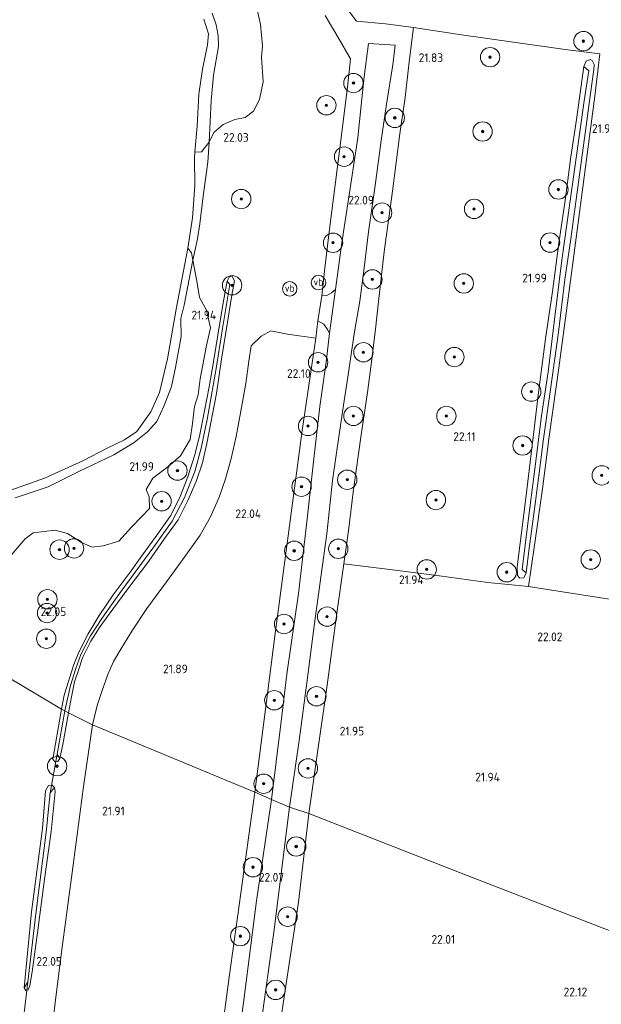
# Model space of a CAD drawing. Header units: metres. Extents: x 185049 to 189876, y 349292 to 352302.
# Tile 192 of 256: x 188772 to 188892, y 350828 to 351031. Entities that reach past the tile are written whole.
import ezdxf
from ezdxf.enums import TextEntityAlignment as Align

# ---------------------------------------------------------------- set-up
doc = ezdxf.new("R2010")
doc.units = ezdxf.units.M
for name, color, linetype, lineweight in [('B-WE-GR-BOOM-S', 90, 'Continuous', 25), ('B-WE-GR-GRAS-GV', 60, 'Continuous', 13), ('B-WE-GW-TALUD_KRUIN-G', 90, 'Continuous', 18), ('B-WE-IE-MEUBILAIR_WEGMEUBILAIR-S', 7, 'Continuous', 25), ('B-WE-IE-TERREINAFSCHEIDING_DOORGANG-G', 210, 'Continuous', 18), ('B-WE-IE-TERREINAFSCHEIDING_KUNSTMATIG_HEKWERK-G', 20, 'IE-TERREINAFSCHEIDING-KUNSTMATIG', 18), ('B-WE-KW-KUNSTWERK_DUIKER-G', 170, 'Continuous', 18), ('B-WE-OG-TERREIN_GROEN-GV', 7, 'Continuous', 18), ('B-WE-OG-WATER_GREPPEL-G', 160, 'Continuous', 18), ('B-WE-OG-WATER_POEL-GV', 7, 'Continuous', 18), ('B-WE-OG-WATER_SLOOT-G', 120, 'Continuous', 18), ('B-WE-VH-ONVERHARD-GV', 252, 'Continuous', 18), ('B-WE-VH-VERHARDING_ASFALT-GV', 252, 'Continuous', 18), ('X-XX-AL-HOOGTELABEL-S', 7, 'Continuous', 25)]:
    doc.layers.add(name, color=color, linetype=linetype, lineweight=lineweight)
doc.styles.add('NLCS-ISO', font='NLCS-ISO.ttf')
doc.styles.add('NLCS-ISO-ANNOTATIVE-T18', font='NLCS-ISO.ttf', dxfattribs={"height": 1.8})
doc.linetypes.add('IE-TERREINAFSCHEIDING-KUNSTMATIG', pattern='A,4,[82,NLCS.SHX,S=0.75,R=90,X=0,Y=0],4,-2', length=10)

# ---------------------------------------------------------------- blocks, each defined once
blk = doc.blocks.new('SAL-HOOGTELABEL-SO')
at = {"color": 0, "linetype": 'ByBlock', "lineweight": -2, "style": 'NLCS-ISO-ANNOTATIVE-T18'}
blk.add_attdef('HOOGTE', text='', height=1.8, dxfattribs=at).set_placement((2.79, 0), align=Align.RIGHT)
blk = doc.blocks.new('SGR-BOOM_01-SO')
at = {"linetype": 'ByBlock', "lineweight": 18}
h = blk.add_hatch(color=0, dxfattribs=at)
h.dxf.hatch_style = 1
edge = h.paths.add_edge_path()
edge.add_arc((0, 0), 0.25, 0, 360)
at = {"color": 0, "linetype": 'ByBlock', "lineweight": 18}
for radius in [2, 0.25]:
    blk.add_circle((0, 0), radius, dxfattribs=at)
blk = doc.blocks.new('SIE-WEG_PAAL_VERKEERSBORD-SO')
at = {"color": 0, "linetype": 'ByBlock', "lineweight": 18}
blk.add_circle((0, 0), 1.5, dxfattribs=at)
at = {"color": 0, "linetype": 'ByBlock', "lineweight": 18, "style": 'NLCS-ISO'}
blk.add_text('vb', height=1.5, dxfattribs=at).set_placement((0, 0.13), align=Align.MIDDLE_CENTER)

msp = doc.modelspace()

# ---------------------------------------------------------------- linework, layer by layer
at = {"layer": 'B-WE-GR-GRAS-GV'}
for points in [[(188769.905, 350919.949, 21.77), (188773.203, 350923.793, 21.779), (188774.89, 350925.008, 21.762), (188779.403, 350925.595, 21.762), (188781.992, 350924.887, 21.797), (188784.894, 350923.041, 21.753), (188787.052, 350922.06, 21.735), (188789.327, 350922.294, 21.735), (188792.584, 350923.312, 21.735), (188795.215, 350926.214, 21.727), (188797.217, 350928.253, 21.744), (188798.905, 350930.058, 21.753), (188798.827, 350932.451, 21.735), (188798.2, 350933.942, 21.709), (188799.575, 350936.296, 21.753), (188802.715, 350938.648, 21.779), (188805.305, 350940.883, 21.779), (188807.308, 350944.296, 21.762), (188807.781, 350947.591, 21.718), (188808.175, 350951.122, 21.692), (188808.961, 350953.476, 21.7), (188809.355, 350956.811, 21.779), (188810.653, 350963.715, 21.762), (188811.479, 350967.324, 21.753), (188810.657, 350970.974, 21.753), (188809.245, 350973.643, 21.735), (188808.658, 350976.978, 21.77), (188807.876, 350981.294, 21.709), (188808.846, 350985.734, 21.761), (188809.29, 350988.827, 21.763), (188809.979, 350994.516, 21.605), (188810.944, 351001.539, 21.618), (188811.201, 351005.678, 21.61), (188812.222, 351007.718, 21.662), (188814.106, 351009.325, 21.645), (188816.5, 351010.384, 21.671), (188818.658, 351010.775, 21.689), (188820.385, 351012.069, 21.706), (188821.603, 351014.501, 21.697), (188822.35, 351018.149, 21.715), (188822.039, 351023.211, 21.767), (188822.236, 351025.565, 21.785), (188821.807, 351029.998, 21.794), (188820.437, 351036.277, 21.785)], [(188838.269, 351035.24, 21.969), (188841.66, 351030.688, 21.976), (188847.608, 351030.097, 21.95), (188853.439, 351029.357, 21.95), (188852.521, 351022.282, 22.017), (188851.712, 351014.925, 22.106), (188850.602, 351007.444, 22.043), (188849.063, 350995.54, 21.972), (188847.35, 350983.026, 22.05), (188846.166, 350972.803, 22.124), (188845.571, 350967.09, 22.117), (188844.694, 350959.8, 22.187), (188843.927, 350954.006, 22.109), (188842.601, 350945.281, 22.128), (188841.025, 350933.981, 22.124), (188839.975, 350925.423, 22.113), (188839.033, 350918.618, 22.087), (188837.565, 350908.408, 22.054), (188835.583, 350893.559, 22.032), (188833.728, 350880.618, 22.002), (188831.801, 350867.075, 21.998), (188827.808, 350868.351, 22.017), (188829.842, 350882.152, 22.054), (188831.363, 350894.008, 22.058), (188832.916, 350905.815, 22.065), (188834.381, 350916.315, 22.069), (188835.543, 350924.825, 22.002), (188836.701, 350935.802, 22.039), (188838.062, 350945.304, 22.035), (188838.955, 350951.379, 22.058), (188839.885, 350957.173, 22.058), (188840.577, 350961.887, 22.069), (188841.246, 350966.537, 22.05), (188842.306, 350972.844, 22.065), (188843.241, 350979.749, 22.058), (188844.121, 350987.16, 22.087), (188845.493, 350996.763, 22.072), (188846.723, 351006.023, 22.061), (188847.876, 351013.539, 22.032), (188849.173, 351021.649, 22.024), (188849.67, 351025.743, 22.043), (188844.123, 351026.088, 22.021), (188843.257, 351019.207, 22.065), (188842.605, 351013.297, 22.054), (188841.946, 351006.596, 22.087), (188840.742, 350998.865, 22.076), (188838.607, 350984.898, 22.08), (188837.332, 350975.249, 22.072), (188836.488, 350974.544, 22.039), (188835.55, 350974.038, 22.035), (188834.476, 350973.941, 22.087), (188835.018, 350979.13, 22.239), (188836.05, 350987.741, 22.265), (188838.134, 351003.909, 22.087), (188839.797, 351017.047, 22.076), (188840.431, 351022.914, 22.028), (188837.841, 351027.332, 21.98), (188835.155, 351031.872, 22.002)], [(188899.186, 350910.515, 22.113), (188881.108, 350913.331, 21.898), (188877.149, 350913.963, 21.958), (188878.415, 350922.468, 22.032), (188880.042, 350934.079, 21.998), (188881.421, 350944.902, 21.958), (188883.451, 350959.109, 21.943), (188885.226, 350972.459, 21.958), (188887.142, 350986.957, 22.039), (188888.577, 350997.966, 21.984), (188890.874, 351015.17, 21.976), (188891.913, 351023.96, 21.898), (188884.711, 351024.858, 21.913), (188874.525, 351026.286, 22.002), (188863.355, 351027.831, 22.028), (188853.439, 351029.357, 21.95), (188847.608, 351030.097, 21.95), (188841.66, 351030.688, 21.976), (188838.269, 351035.24, 21.969)], [(188835.155, 351031.872, 22.002), (188837.841, 351027.332, 21.98), (188840.431, 351022.914, 22.028), (188839.797, 351017.047, 22.076), (188838.134, 351003.909, 22.087), (188836.05, 350987.741, 22.265), (188835.018, 350979.13, 22.239), (188834.476, 350973.941, 22.087), (188833.691, 350968.762, 22.095), (188833.23, 350965.192, 22.261), (188827.371, 350966.023, 22.102), (188823.994, 350966.731, 22.08), (188821.945, 350965.636, 22.065), (188819.883, 350963.602, 22.08), (188819.441, 350960.473, 22.002), (188818.823, 350955.854, 21.991), (188817.782, 350950.134, 21.932), (188816.821, 350944.933, 21.921), (188815.74, 350940.357, 21.932), (188814.574, 350936.129, 21.984), (188813.299, 350932.411, 21.969), (188811.492, 350928.302, 21.972), (188809.377, 350924.509, 21.972), (188805.752, 350919.454, 21.95), (188801.846, 350914.168, 21.972), (188798.38, 350909.377, 21.998), (188795.275, 350904.693, 22.065), (188792.957, 350900.981, 22.065), (188791.479, 350898.44, 22.024), (188790.298, 350895.755, 22.028), (188789.109, 350892.467, 22.009), (188788.098, 350889.344, 22.032), (188787.119, 350885.36, 22.021), (188782.201, 350887.819, 22.091), (188782.77, 350891.111, 22.047), (188783.45, 350894.249, 22.047), (188784.264, 350896.675, 22.054), (188785.092, 350899.193, 22.087), (188786.814, 350902.672, 22.087), (188788.731, 350905.657, 22.121), (188791.328, 350909.243, 22.106), (188794.199, 350913.177, 22.102), (188798.754, 350919.127, 22.054), (188801.87, 350923.613, 22.05), (188804.844, 350927.704, 22.076), (188806.848, 350931.682, 22.028), (188808.575, 350935.626, 22.021), (188809.826, 350939.471, 22.017), (188810.778, 350943.483, 22.028), (188812.771, 350953.818, 22.076), (188813.801, 350960.878, 22.05), (188815.003, 350968.502, 22.095), (188815.906, 350974.071, 22.095), (188816.443, 350977.03, 22.072), (188815.929, 350978.095, 22.024), (188815.369, 350977.826, 22.021), (188814.94, 350976.988, 22.043), (188814.09, 350972.533, 22.061), (188813.045, 350965.836, 22.095), (188812.125, 350960.301, 22.043), (188811.215, 350955.173, 22.124), (188810.274, 350950.177, 22.121), (188809.245, 350944.943, 22.08), (188808.17, 350940.889, 22.076), (188806.835, 350936.579, 22.024), (188805.114, 350932.16, 22.024), (188803.278, 350928.531, 22.024), (188800.621, 350924.794, 22.035), (188797.698, 350920.71, 22.069), (188794.887, 350916.862, 22.084), (188791.424, 350912.222, 22.165), (188788.55, 350907.906, 22.161), (188786.266, 350904.162, 22.161), (188784.289, 350900.387, 22.161), (188783.268, 350897.793, 22.15), (188781.32, 350891.472, 22.139), (188780.751, 350888.6, 22.069), (188757.809, 350902.258, 22.184)], [(188895.059, 350842.389, 22.161), (188864.506, 350854.256, 22.021), (188831.801, 350867.075, 21.998), (188833.728, 350880.618, 22.002), (188835.583, 350893.559, 22.032), (188837.565, 350908.408, 22.054), (188839.033, 350918.618, 22.087), (188848.524, 350917.442, 22.05), (188858.801, 350916.132, 22.05), (188868.777, 350914.735, 21.965), (188877.149, 350913.963, 21.958), (188881.108, 350913.331, 21.898), (188899.186, 350910.515, 22.113)], [(188757.809, 350902.258, 22.184), (188780.751, 350888.6, 22.069), (188779.472, 350881.426, 22.025), (188778.949, 350878.279, 22.057), (188779.34, 350877.747, 22.061), (188779.998, 350877.815, 22.065), (188780.369, 350878.4, 22.069), (188780.991, 350881.308, 22.033), (188782.201, 350887.819, 22.091), (188787.119, 350885.36, 22.021), (188785.312, 350872.638, 21.966), (188783.204, 350856.912, 21.938), (188780.614, 350837.348, 21.899), (188778.34, 350819.046, 21.86)], [(188778.34, 350819.046, 21.86), (188780.614, 350837.348, 21.899), (188783.204, 350856.912, 21.938), (188785.312, 350872.638, 21.966), (188787.119, 350885.36, 22.021), (188820.639, 350871.489, 22.043), (188817.746, 350850.588, 22.049), (188815.352, 350833.274, 22.175), (188812.895, 350814.583, 22.227)], [(188812.895, 350814.583, 22.227), (188815.352, 350833.274, 22.175), (188817.746, 350850.588, 22.049), (188820.639, 350871.489, 22.043), (188824.109, 350869.939, 22.095), (188821.002, 350848.996, 22.069), (188818.428, 350829.061, 22.124), (188815.923, 350809.941, 22.128)], [(188822.181, 350825.274, 22.144), (188824.588, 350842.518, 22.156), (188827.808, 350868.351, 22.017), (188831.801, 350867.075, 21.998), (188829.646, 350848.751, 22.013), (188825.991, 350824.151, 22.085)]]:
    msp.add_polyline3d(points, dxfattribs=at)
for points in [[(188891.913, 351023.96, 21.898), (188890.874, 351015.17, 21.976), (188888.577, 350997.966, 21.984), (188887.142, 350986.957, 22.039), (188885.226, 350972.459, 21.958), (188883.451, 350959.109, 21.943), (188881.421, 350944.902, 21.958), (188880.042, 350934.079, 21.998), (188878.415, 350922.468, 22.032), (188877.149, 350913.963, 21.958), (188868.777, 350914.735, 21.965), (188858.801, 350916.132, 22.05), (188848.524, 350917.442, 22.05), (188839.033, 350918.618, 22.087), (188839.975, 350925.423, 22.113), (188841.025, 350933.981, 22.124), (188842.601, 350945.281, 22.128), (188843.927, 350954.006, 22.109), (188844.694, 350959.8, 22.187), (188845.571, 350967.09, 22.117), (188846.166, 350972.803, 22.124), (188847.35, 350983.026, 22.05), (188849.063, 350995.54, 21.972), (188850.602, 351007.444, 22.043), (188851.712, 351014.925, 22.106), (188852.521, 351022.282, 22.017), (188853.439, 351029.357, 21.95), (188863.355, 351027.831, 22.028), (188874.525, 351026.286, 22.002), (188884.711, 351024.858, 21.913)], [(188874.872, 350916.181, 21.906), (188875.362, 350915.656, 21.909), (188876.202, 350915.739, 21.932), (188876.7, 350916.746, 21.935), (188877.265, 350921.309, 21.95), (188878.35, 350929.45, 21.995), (188879.252, 350936.314, 22.043), (188880.29, 350944.449, 22.05), (188881.612, 350954.099, 22.002), (188883.353, 350966.47, 21.995), (188884.659, 350977.315, 22.002), (188885.896, 350985.742, 22.024), (188887.365, 350996.419, 22.05), (188888.844, 351007.516, 22.035), (188890.159, 351017.258, 21.998), (188890.629, 351020.697, 22.002), (188890.693, 351021.712, 21.984), (188890.325, 351022.525, 21.95), (188889.867, 351022.767, 21.917), (188889.08, 351022.424, 21.909), (188888.566, 351021.311, 21.913), (188887.111, 351010.363, 21.917), (188885.875, 351002.679, 21.913), (188884.73, 350993.653, 21.921), (188883.409, 350984.851, 21.95), (188882.152, 350974.88, 21.946), (188880.706, 350965.052, 21.935), (188879.303, 350954.551, 21.891), (188877.911, 350943.047, 22.006), (188876.642, 350932.165, 21.961), (188875.441, 350922.905, 21.965), (188874.795, 350917.994, 21.932)], [(188877.265, 350921.309, 21.95), (188876.7, 350916.746, 21.935), (188875.85, 350917.417, 21.65), (188877.064, 350927.458, 21.65), (188878.379, 350937.656, 21.624), (188879.849, 350949.162, 21.628), (188881.195, 350958.272, 21.591), (188882.56, 350969.08, 21.569), (188884.05, 350981.302, 21.617), (188886.097, 350996.039, 21.561), (188888.679, 351014.231, 21.598), (188889.652, 351020.394, 21.598), (188888.566, 351021.311, 21.913), (188889.08, 351022.424, 21.909), (188889.867, 351022.767, 21.917), (188890.325, 351022.525, 21.95), (188890.693, 351021.712, 21.984), (188890.629, 351020.697, 22.002), (188890.159, 351017.258, 21.998), (188888.844, 351007.516, 22.035), (188887.365, 350996.419, 22.05), (188885.896, 350985.742, 22.024), (188884.659, 350977.315, 22.002), (188883.353, 350966.47, 21.995), (188881.612, 350954.099, 22.002), (188880.29, 350944.449, 22.05), (188879.252, 350936.314, 22.043), (188878.35, 350929.45, 21.995)], [(188876.202, 350915.739, 21.932), (188875.362, 350915.656, 21.909), (188874.872, 350916.181, 21.906), (188874.795, 350917.994, 21.932), (188875.441, 350922.905, 21.965), (188876.642, 350932.165, 21.961), (188877.911, 350943.047, 22.006), (188879.303, 350954.551, 21.891), (188880.706, 350965.052, 21.935), (188882.152, 350974.88, 21.946), (188883.409, 350984.851, 21.95), (188884.73, 350993.653, 21.921), (188885.875, 351002.679, 21.913), (188887.111, 351010.363, 21.917), (188888.566, 351021.311, 21.913), (188889.652, 351020.394, 21.598), (188888.679, 351014.231, 21.598), (188886.097, 350996.039, 21.561), (188884.05, 350981.302, 21.617), (188882.56, 350969.08, 21.569), (188881.195, 350958.272, 21.591), (188879.849, 350949.162, 21.628), (188878.379, 350937.656, 21.624), (188877.064, 350927.458, 21.65), (188875.85, 350917.417, 21.65), (188876.7, 350916.746, 21.935)], [(188808.846, 350985.734, 21.761), (188807.876, 350981.294, 21.709), (188807.563, 350982.845, 21.635), (188806.814, 350983.766, 21.347), (188807.761, 350990.082, 21.347), (188808.262, 350996.733, 21.347), (188808.177, 351002.464, 21.347), (188808.278, 351003.639, 21.347), (188809.674, 351003.691, 21.373), (188811.201, 351005.678, 21.61), (188810.944, 351001.539, 21.618), (188809.979, 350994.516, 21.605), (188809.29, 350988.827, 21.763)], [(188782.624, 350893.47, 21.965), (188781.46, 350888.273, 21.965), (188780.751, 350888.6, 22.069), (188781.32, 350891.472, 22.139), (188783.268, 350897.793, 22.15), (188784.289, 350900.387, 22.161), (188786.266, 350904.162, 22.161), (188788.55, 350907.906, 22.161), (188791.424, 350912.222, 22.165), (188794.887, 350916.862, 22.084), (188797.698, 350920.71, 22.069), (188800.621, 350924.794, 22.035), (188803.278, 350928.531, 22.024), (188805.114, 350932.16, 22.024), (188806.835, 350936.579, 22.024), (188808.17, 350940.889, 22.076), (188809.245, 350944.943, 22.08), (188810.274, 350950.177, 22.121), (188811.215, 350955.173, 22.124), (188812.125, 350960.301, 22.043), (188813.045, 350965.836, 22.095), (188814.09, 350972.533, 22.061), (188814.94, 350976.988, 22.043), (188815.525, 350976.315, 21.835), (188813.971, 350967.218, 21.824), (188812.672, 350958.941, 21.791), (188810.817, 350948.422, 21.791), (188809.593, 350942.522, 21.843), (188808.294, 350937.708, 21.839), (188806.17, 350932.3, 21.865), (188803.556, 350927.434, 21.865), (188799.784, 350922.096, 21.865), (188793.057, 350912.963, 21.906), (188789.093, 350907.291, 21.95), (188786.757, 350903.746, 21.965), (188784.741, 350899.899, 21.965), (188783.686, 350896.965, 21.965)], [(188782.77, 350891.111, 22.047), (188782.201, 350887.819, 22.091), (188781.46, 350888.273, 21.965), (188782.624, 350893.47, 21.965), (188783.686, 350896.965, 21.965), (188784.741, 350899.899, 21.965), (188786.757, 350903.746, 21.965), (188789.093, 350907.291, 21.95), (188793.057, 350912.963, 21.906), (188799.784, 350922.096, 21.865), (188803.556, 350927.434, 21.865), (188806.17, 350932.3, 21.865), (188808.294, 350937.708, 21.839), (188809.593, 350942.522, 21.843), (188810.817, 350948.422, 21.791), (188812.672, 350958.941, 21.791), (188813.971, 350967.218, 21.824), (188815.525, 350976.315, 21.835), (188814.94, 350976.988, 22.043), (188815.369, 350977.826, 22.021), (188815.929, 350978.095, 22.024), (188816.443, 350977.03, 22.072), (188815.906, 350974.071, 22.095), (188815.003, 350968.502, 22.095), (188813.801, 350960.878, 22.05), (188812.771, 350953.818, 22.076), (188810.778, 350943.483, 22.028), (188809.826, 350939.471, 22.017), (188808.575, 350935.626, 22.021), (188806.848, 350931.682, 22.028), (188804.844, 350927.704, 22.076), (188801.87, 350923.613, 22.05), (188798.754, 350919.127, 22.054), (188794.199, 350913.177, 22.102), (188791.328, 350909.243, 22.106), (188788.731, 350905.657, 22.121), (188786.814, 350902.672, 22.087), (188785.092, 350899.193, 22.087), (188784.264, 350896.675, 22.054), (188783.45, 350894.249, 22.047)], [(188826.003, 350885.493, 22.08), (188824.109, 350869.939, 22.095), (188820.639, 350871.489, 22.043), (188822.952, 350889.123, 22.109), (188824.884, 350904.214, 22.113), (188827.013, 350920.254, 22.158), (188830.463, 350946.134, 22.135), (188833.23, 350965.192, 22.261), (188833.691, 350968.762, 22.095), (188834.913, 350968.111, 22.065), (188835.691, 350967.035, 22.065), (188836.08, 350966.226, 22.072), (188835.387, 350960.269, 22.132), (188834.074, 350951.128, 22.084), (188832.919, 350940.932, 22.084), (188831.311, 350926.66, 22.047), (188829.683, 350912.483, 22.065), (188827.301, 350895.827, 22.076)], [(188822.952, 350889.123, 22.109), (188820.639, 350871.489, 22.043), (188787.119, 350885.36, 22.021), (188788.098, 350889.344, 22.032), (188789.109, 350892.467, 22.009), (188790.298, 350895.755, 22.028), (188791.479, 350898.44, 22.024), (188792.957, 350900.981, 22.065), (188795.275, 350904.693, 22.065), (188798.38, 350909.377, 21.998), (188801.846, 350914.168, 21.972), (188805.752, 350919.454, 21.95), (188809.377, 350924.509, 21.972), (188811.492, 350928.302, 21.972), (188813.299, 350932.411, 21.969), (188814.574, 350936.129, 21.984), (188815.74, 350940.357, 21.932), (188816.821, 350944.933, 21.921), (188817.782, 350950.134, 21.932), (188818.823, 350955.854, 21.991), (188819.441, 350960.473, 22.002), (188819.883, 350963.602, 22.08), (188821.945, 350965.636, 22.065), (188823.994, 350966.731, 22.08), (188827.371, 350966.023, 22.102), (188833.23, 350965.192, 22.261), (188830.463, 350946.134, 22.135), (188827.013, 350920.254, 22.158), (188824.884, 350904.214, 22.113)], [(188779.998, 350877.815, 22.065), (188779.34, 350877.747, 22.061), (188778.949, 350878.279, 22.057), (188779.472, 350881.426, 22.025), (188780.751, 350888.6, 22.069), (188781.46, 350888.273, 21.965), (188779.835, 350879.309, 21.867), (188780.369, 350878.4, 22.069)], [(188780.991, 350881.308, 22.033), (188780.369, 350878.4, 22.069), (188779.835, 350879.309, 21.867), (188781.46, 350888.273, 21.965), (188782.201, 350887.819, 22.091)], [(188773.8, 350832.309, 21.832), (188773.05, 350831.015, 21.982), (188774.518, 350846.741, 22.041), (188776.819, 350863.953, 22.033), (188777.455, 350871.704, 22.037), (188778.064, 350872.806, 22.049), (188778.797, 350872.895, 22.092), (188779.318, 350872.441, 22.124), (188778.432, 350871.304, 21.796), (188777.551, 350863.224, 21.796), (188775.421, 350846.317, 21.832)], [(188776.819, 350863.953, 22.033), (188774.518, 350846.741, 22.041), (188773.05, 350831.015, 21.982), (188773.379, 350830.492, 21.974), (188773.822, 350830.652, 21.978), (188774.218, 350831.506, 22.021), (188774.712, 350834.367, 22.065), (188775.868, 350842.975, 22.041), (188777.24, 350853.485, 22.057), (188778.573, 350863.365, 22.073), (188779.446, 350871.564, 22.14), (188779.318, 350872.441, 22.124), (188778.797, 350872.895, 22.092), (188778.064, 350872.806, 22.049), (188777.455, 350871.704, 22.037)], [(188773.822, 350830.652, 21.978), (188773.379, 350830.492, 21.974), (188773.05, 350831.015, 21.982), (188773.8, 350832.309, 21.832), (188775.421, 350846.317, 21.832), (188777.551, 350863.224, 21.796), (188778.432, 350871.304, 21.796), (188779.318, 350872.441, 22.124), (188779.446, 350871.564, 22.14), (188778.573, 350863.365, 22.073), (188777.24, 350853.485, 22.057), (188775.868, 350842.975, 22.041), (188774.712, 350834.367, 22.065), (188774.218, 350831.506, 22.021)], [(188923.293, 350760.652, 22.081), (188922.651, 350755.769, 22.077), (188912.501, 350757.321, 22.211), (188894.145, 350760.113, 22.215), (188873.481, 350762.933, 22.136), (188856.591, 350765.123, 22.112), (188839.605, 350767.434, 22.12), (188825.711, 350769.347, 22.017), (188818.459, 350770.336, 21.966), (188822.357, 350798.451, 22.171), (188825.991, 350824.151, 22.085), (188829.646, 350848.751, 22.013), (188831.801, 350867.075, 21.998), (188864.506, 350854.256, 22.021), (188895.059, 350842.389, 22.161), (188932.893, 350823.776, 22.161), (188931.478, 350809.342, 22.112), (188930.06, 350798.058, 22.017), (188928.57, 350789.191, 22.061), (188926.747, 350780.151, 22.092), (188925.573, 350770.988, 22.025)]]:
    msp.add_polyline3d(points, close=True, dxfattribs=at)
at = {"layer": 'B-WE-GW-TALUD_KRUIN-G'}
msp.add_polyline3d([(188771.196, 350932.216, 21.758), (188778.007, 350934.533, 21.746), (188784.34, 350937.662, 21.761), (188791.566, 350941.153, 21.669), (188795.717, 350943.657, 21.676), (188798.478, 350945.893, 21.676), (188800.452, 350948.029, 21.676), (188801.96, 350951.312, 21.683), (188803.462, 350955.202, 21.695), (188804.312, 350959.13, 21.724), (188805.437, 350965.56, 21.724), (188805.4, 350969.295, 21.728), (188806.042, 350972.041, 21.75), (188807.876, 350981.294, 21.709), (188808.846, 350985.734, 21.761), (188809.29, 350988.827, 21.763), (188809.979, 350994.516, 21.605), (188810.944, 351001.539, 21.618), (188811.201, 351005.678, 21.61), (188811.617, 351014.251, 21.618), (188812.091, 351019.508, 21.614), (188813.134, 351025.412, 21.614), (188813.115, 351027.727, 21.614), (188812.645, 351029.925, 21.614), (188811.842, 351032.338, 21.614)], dxfattribs=at)
at = {"layer": 'B-WE-IE-TERREINAFSCHEIDING_DOORGANG-G'}
for points in [[(188833.691, 350968.762, 22.095), (188834.476, 350973.941, 22.087)], [(188881.108, 350913.331, 21.898), (188877.149, 350913.963, 21.958)]]:
    msp.add_polyline3d(points, dxfattribs=at)
at = {"layer": 'B-WE-IE-TERREINAFSCHEIDING_KUNSTMATIG_HEKWERK-G'}
for points in [[(188853.439, 351029.357, 21.95), (188847.608, 351030.097, 21.95), (188841.66, 351030.688, 21.976), (188838.269, 351035.24, 21.969)], [(188835.155, 351031.872, 22.002), (188837.841, 351027.332, 21.98), (188840.431, 351022.914, 22.028), (188839.797, 351017.047, 22.076), (188838.134, 351003.909, 22.087), (188836.05, 350987.741, 22.265), (188835.018, 350979.13, 22.239), (188834.476, 350973.941, 22.087)], [(188839.033, 350918.618, 22.087), (188839.975, 350925.423, 22.113), (188841.025, 350933.981, 22.124), (188842.601, 350945.281, 22.128), (188843.927, 350954.006, 22.109), (188844.694, 350959.8, 22.187), (188845.571, 350967.09, 22.117), (188846.166, 350972.803, 22.124), (188847.35, 350983.026, 22.05), (188849.063, 350995.54, 21.972), (188850.602, 351007.444, 22.043), (188851.712, 351014.925, 22.106), (188852.521, 351022.282, 22.017), (188853.439, 351029.357, 21.95)], [(188853.439, 351029.357, 21.95), (188863.355, 351027.831, 22.028), (188874.525, 351026.286, 22.002), (188884.711, 351024.858, 21.913), (188891.913, 351023.96, 21.898), (188890.874, 351015.17, 21.976), (188888.577, 350997.966, 21.984), (188887.142, 350986.957, 22.039), (188885.226, 350972.459, 21.958), (188883.451, 350959.109, 21.943), (188881.421, 350944.902, 21.958), (188880.042, 350934.079, 21.998), (188878.415, 350922.468, 22.032), (188877.149, 350913.963, 21.958)], [(188833.23, 350965.192, 22.261), (188833.691, 350968.762, 22.095)], [(188787.119, 350885.36, 22.021), (188788.098, 350889.344, 22.032), (188789.109, 350892.467, 22.009), (188790.298, 350895.755, 22.028), (188791.479, 350898.44, 22.024), (188792.957, 350900.981, 22.065), (188795.275, 350904.693, 22.065), (188798.38, 350909.377, 21.998), (188801.846, 350914.168, 21.972), (188805.752, 350919.454, 21.95), (188809.377, 350924.509, 21.972), (188811.492, 350928.302, 21.972), (188813.299, 350932.411, 21.969), (188814.574, 350936.129, 21.984), (188815.74, 350940.357, 21.932), (188816.821, 350944.933, 21.921), (188817.782, 350950.134, 21.932), (188818.823, 350955.854, 21.991), (188819.441, 350960.473, 22.002), (188819.883, 350963.602, 22.08), (188821.945, 350965.636, 22.065), (188823.994, 350966.731, 22.08), (188827.371, 350966.023, 22.102), (188833.23, 350965.192, 22.261)], [(188820.639, 350871.489, 22.043), (188822.952, 350889.123, 22.109), (188824.884, 350904.214, 22.113), (188827.013, 350920.254, 22.158), (188830.463, 350946.134, 22.135), (188833.23, 350965.192, 22.261)], [(188831.801, 350867.075, 21.998), (188833.728, 350880.618, 22.002), (188835.583, 350893.559, 22.032), (188837.565, 350908.408, 22.054), (188839.033, 350918.618, 22.087)], [(188877.149, 350913.963, 21.958), (188868.777, 350914.735, 21.965), (188858.801, 350916.132, 22.05), (188848.524, 350917.442, 22.05), (188839.033, 350918.618, 22.087)], [(188936.082, 350905.592, 21.995), (188932.326, 350906.051, 22.117), (188921.781, 350907.423, 22.102), (188910.441, 350909.125, 22.117), (188899.186, 350910.515, 22.113), (188881.108, 350913.331, 21.898)], [(188778.34, 350819.046, 21.86), (188780.614, 350837.348, 21.899), (188783.204, 350856.912, 21.938), (188785.312, 350872.638, 21.966), (188787.119, 350885.36, 22.021)], [(188820.639, 350871.489, 22.043), (188817.746, 350850.588, 22.049), (188815.352, 350833.274, 22.175), (188812.895, 350814.583, 22.227), (188809.991, 350792.59, 22.207), (188807.081, 350771.656, 22.108), (188803.209, 350742.077, 22.069)], [(188831.801, 350867.075, 21.998), (188829.646, 350848.751, 22.013), (188825.991, 350824.151, 22.085), (188822.357, 350798.451, 22.171), (188818.459, 350770.336, 21.966), (188815, 350745.013, 21.986), (188812.254, 350722.886, 22.057), (188809.768, 350704.645, 22.065), (188807.595, 350689.204, 21.994), (188805.48, 350674.736, 22.013), (188803.614, 350667.477, 21.966), (188801.008, 350659.672, 21.99), (188798.151, 350653.134, 21.982), (188794.525, 350646.96, 21.982), (188790.388, 350640.805, 22.073), (188785.84, 350635.131, 22.073), (188780.802, 350629.369, 22.085)]]:
    msp.add_polyline3d(points, dxfattribs=at)
at = {"layer": 'B-WE-KW-KUNSTWERK_DUIKER-G'}
for points in [[(188778.432, 350871.304, 21.796), (188779.835, 350879.309, 21.867)], [(188771.089, 350809.647, 21.82), (188773.8, 350832.309, 21.832)]]:
    msp.add_polyline3d(points, dxfattribs=at)
at = {"layer": 'B-WE-OG-TERREIN_GROEN-GV'}
for points in [[(188820.437, 351036.277, 21.785), (188821.807, 351029.998, 21.794), (188822.236, 351025.565, 21.785), (188822.039, 351023.211, 21.767), (188822.35, 351018.149, 21.715), (188821.603, 351014.501, 21.697), (188820.385, 351012.069, 21.706), (188818.658, 351010.775, 21.689), (188816.5, 351010.384, 21.671), (188814.106, 351009.325, 21.645), (188812.222, 351007.718, 21.662), (188811.201, 351005.678, 21.61), (188811.617, 351014.251, 21.618), (188812.091, 351019.508, 21.614), (188813.134, 351025.412, 21.614), (188813.115, 351027.727, 21.614), (188812.645, 351029.925, 21.614), (188811.842, 351032.338, 21.614)], [(188811.842, 351032.338, 21.614), (188812.645, 351029.925, 21.614), (188813.115, 351027.727, 21.614), (188813.134, 351025.412, 21.614), (188812.091, 351019.508, 21.614), (188811.617, 351014.251, 21.618), (188811.201, 351005.678, 21.61), (188809.674, 351003.691, 21.373), (188808.278, 351003.639, 21.347), (188808.737, 351008.978, 21.347), (188809.106, 351015.57, 21.347), (188809.871, 351020.737, 21.347), (188810.916, 351025.769, 21.347), (188811.103, 351028.029, 21.347), (188810.161, 351031.102, 21.347)], [(188769.33, 350933.498, 21.347), (188777.233, 350936.326, 21.347), (188785.122, 350939.864, 21.347), (188790.176, 350942.502, 21.347), (188793.739, 350944.21, 21.347), (188796.269, 350945.96, 21.347), (188799.196, 350949.969, 21.347), (188800.987, 350954.014, 21.347), (188802.628, 350960.931, 21.347), (188804.432, 350971.192, 21.347), (188806.814, 350983.766, 21.347), (188807.563, 350982.845, 21.635), (188807.876, 350981.294, 21.709), (188806.042, 350972.041, 21.75), (188805.4, 350969.295, 21.728), (188805.437, 350965.56, 21.724), (188804.312, 350959.13, 21.724), (188803.462, 350955.202, 21.695), (188801.96, 350951.312, 21.683), (188800.452, 350948.029, 21.676), (188798.478, 350945.893, 21.676), (188795.717, 350943.657, 21.676), (188791.566, 350941.153, 21.669), (188784.34, 350937.662, 21.761), (188778.007, 350934.533, 21.746), (188771.196, 350932.216, 21.758)], [(188771.196, 350932.216, 21.758), (188778.007, 350934.533, 21.746), (188784.34, 350937.662, 21.761), (188791.566, 350941.153, 21.669), (188795.717, 350943.657, 21.676), (188798.478, 350945.893, 21.676), (188800.452, 350948.029, 21.676), (188801.96, 350951.312, 21.683), (188803.462, 350955.202, 21.695), (188804.312, 350959.13, 21.724), (188805.437, 350965.56, 21.724), (188805.4, 350969.295, 21.728), (188806.042, 350972.041, 21.75), (188807.876, 350981.294, 21.709), (188808.658, 350976.978, 21.77), (188809.245, 350973.643, 21.735), (188810.657, 350970.974, 21.753), (188811.479, 350967.324, 21.753), (188810.653, 350963.715, 21.762), (188809.355, 350956.811, 21.779), (188808.961, 350953.476, 21.7), (188808.175, 350951.122, 21.692), (188807.781, 350947.591, 21.718), (188807.308, 350944.296, 21.762), (188805.305, 350940.883, 21.779), (188802.715, 350938.648, 21.779), (188799.575, 350936.296, 21.753), (188798.2, 350933.942, 21.709), (188798.827, 350932.451, 21.735), (188798.905, 350930.058, 21.753), (188797.217, 350928.253, 21.744), (188795.215, 350926.214, 21.727), (188792.584, 350923.312, 21.735), (188789.327, 350922.294, 21.735), (188787.052, 350922.06, 21.735), (188784.894, 350923.041, 21.753), (188781.992, 350924.887, 21.797), (188779.403, 350925.595, 21.762), (188774.89, 350925.008, 21.762), (188773.203, 350923.793, 21.779), (188769.905, 350919.949, 21.77)]]:
    msp.add_polyline3d(points, dxfattribs=at)
at = {"layer": 'B-WE-OG-WATER_GREPPEL-G'}
for points in [[(188875.85, 350917.417, 21.65), (188877.064, 350927.458, 21.65), (188878.379, 350937.656, 21.624), (188879.849, 350949.162, 21.628), (188881.195, 350958.272, 21.591), (188882.56, 350969.08, 21.569), (188884.05, 350981.302, 21.617), (188886.097, 350996.039, 21.561), (188888.679, 351014.231, 21.598), (188889.652, 351020.394, 21.598)], [(188781.46, 350888.273, 21.965), (188782.624, 350893.47, 21.965), (188783.686, 350896.965, 21.965), (188784.741, 350899.899, 21.965), (188786.757, 350903.746, 21.965), (188789.093, 350907.291, 21.95), (188793.057, 350912.963, 21.906), (188799.784, 350922.096, 21.865), (188803.556, 350927.434, 21.865), (188806.17, 350932.3, 21.865), (188808.294, 350937.708, 21.839), (188809.593, 350942.522, 21.843), (188810.817, 350948.422, 21.791), (188812.672, 350958.941, 21.791), (188813.971, 350967.218, 21.824), (188815.525, 350976.315, 21.835)], [(188781.46, 350888.273, 21.965), (188779.835, 350879.309, 21.867)], [(188778.432, 350871.304, 21.796), (188777.551, 350863.224, 21.796), (188775.421, 350846.317, 21.832), (188773.8, 350832.309, 21.832)]]:
    msp.add_polyline3d(points, dxfattribs=at)
at = {"layer": 'B-WE-OG-WATER_POEL-GV'}
msp.add_polyline3d([(188810.161, 351031.102, 21.347), (188811.103, 351028.029, 21.347), (188810.916, 351025.769, 21.347), (188809.871, 351020.737, 21.347), (188809.106, 351015.57, 21.347), (188808.737, 351008.978, 21.347), (188808.278, 351003.639, 21.347), (188808.177, 351002.464, 21.347), (188808.262, 350996.733, 21.347), (188807.761, 350990.082, 21.347), (188806.814, 350983.766, 21.347), (188804.432, 350971.192, 21.347), (188802.628, 350960.931, 21.347), (188800.987, 350954.014, 21.347), (188799.196, 350949.969, 21.347), (188796.269, 350945.96, 21.347), (188793.739, 350944.21, 21.347), (188790.176, 350942.502, 21.347), (188785.122, 350939.864, 21.347), (188777.233, 350936.326, 21.347), (188769.33, 350933.498, 21.347)], dxfattribs=at)
at = {"layer": 'B-WE-OG-WATER_SLOOT-G'}
for points in [[(188888.566, 351021.311, 21.913), (188889.08, 351022.424, 21.909), (188889.867, 351022.767, 21.917), (188890.325, 351022.525, 21.95), (188890.693, 351021.712, 21.984), (188890.629, 351020.697, 22.002), (188890.159, 351017.258, 21.998), (188888.844, 351007.516, 22.035), (188887.365, 350996.419, 22.05), (188885.896, 350985.742, 22.024), (188884.659, 350977.315, 22.002), (188883.353, 350966.47, 21.995), (188881.612, 350954.099, 22.002), (188880.29, 350944.449, 22.05), (188879.252, 350936.314, 22.043), (188878.35, 350929.45, 21.995), (188877.265, 350921.309, 21.95), (188876.7, 350916.746, 21.935)], [(188876.7, 350916.746, 21.935), (188876.202, 350915.739, 21.932), (188875.362, 350915.656, 21.909), (188874.872, 350916.181, 21.906), (188874.795, 350917.994, 21.932), (188875.441, 350922.905, 21.965), (188876.642, 350932.165, 21.961), (188877.911, 350943.047, 22.006), (188879.303, 350954.551, 21.891), (188880.706, 350965.052, 21.935), (188882.152, 350974.88, 21.946), (188883.409, 350984.851, 21.95), (188884.73, 350993.653, 21.921), (188885.875, 351002.679, 21.913), (188887.111, 351010.363, 21.917), (188888.566, 351021.311, 21.913)], [(188780.751, 350888.6, 22.069), (188781.32, 350891.472, 22.139), (188783.268, 350897.793, 22.15), (188784.289, 350900.387, 22.161), (188786.266, 350904.162, 22.161), (188788.55, 350907.906, 22.161), (188791.424, 350912.222, 22.165), (188794.887, 350916.862, 22.084), (188797.698, 350920.71, 22.069), (188800.621, 350924.794, 22.035), (188803.278, 350928.531, 22.024), (188805.114, 350932.16, 22.024), (188806.835, 350936.579, 22.024), (188808.17, 350940.889, 22.076), (188809.245, 350944.943, 22.08), (188810.274, 350950.177, 22.121), (188811.215, 350955.173, 22.124), (188812.125, 350960.301, 22.043), (188813.045, 350965.836, 22.095), (188814.09, 350972.533, 22.061), (188814.94, 350976.988, 22.043)], [(188814.94, 350976.988, 22.043), (188815.369, 350977.826, 22.021), (188815.929, 350978.095, 22.024), (188816.443, 350977.03, 22.072), (188815.906, 350974.071, 22.095), (188815.003, 350968.502, 22.095), (188813.801, 350960.878, 22.05), (188812.771, 350953.818, 22.076), (188810.778, 350943.483, 22.028), (188809.826, 350939.471, 22.017), (188808.575, 350935.626, 22.021), (188806.848, 350931.682, 22.028), (188804.844, 350927.704, 22.076), (188801.87, 350923.613, 22.05), (188798.754, 350919.127, 22.054), (188794.199, 350913.177, 22.102), (188791.328, 350909.243, 22.106), (188788.731, 350905.657, 22.121), (188786.814, 350902.672, 22.087), (188785.092, 350899.193, 22.087), (188784.264, 350896.675, 22.054), (188783.45, 350894.249, 22.047), (188782.77, 350891.111, 22.047), (188782.201, 350887.819, 22.091)], [(188780.751, 350888.6, 22.069), (188779.472, 350881.426, 22.025), (188778.949, 350878.279, 22.057), (188779.34, 350877.747, 22.061), (188779.998, 350877.815, 22.065), (188780.369, 350878.4, 22.069), (188780.991, 350881.308, 22.033), (188782.201, 350887.819, 22.091)]]:
    msp.add_polyline3d(points, dxfattribs=at)
msp.add_polyline3d([(188778.797, 350872.895, 22.092), (188778.064, 350872.806, 22.049), (188777.455, 350871.704, 22.037), (188776.819, 350863.953, 22.033), (188774.518, 350846.741, 22.041), (188773.05, 350831.015, 21.982), (188773.379, 350830.492, 21.974), (188773.822, 350830.652, 21.978), (188774.218, 350831.506, 22.021), (188774.712, 350834.367, 22.065), (188775.868, 350842.975, 22.041), (188777.24, 350853.485, 22.057), (188778.573, 350863.365, 22.073), (188779.446, 350871.564, 22.14), (188779.318, 350872.441, 22.124)], close=True, dxfattribs=at)
at = {"layer": 'B-WE-VH-ONVERHARD-GV'}
msp.add_polyline3d([(188837.332, 350975.249, 22.072), (188836.08, 350966.226, 22.072), (188835.691, 350967.035, 22.065), (188834.913, 350968.111, 22.065), (188833.691, 350968.762, 22.095), (188834.476, 350973.941, 22.087), (188835.55, 350974.038, 22.035), (188836.488, 350974.544, 22.039)], close=True, dxfattribs=at)
at = {"layer": 'B-WE-VH-VERHARDING_ASFALT-GV'}
msp.add_polyline3d([(188829.842, 350882.152, 22.054), (188827.808, 350868.351, 22.017), (188824.109, 350869.939, 22.095), (188826.003, 350885.493, 22.08), (188827.301, 350895.827, 22.076), (188829.683, 350912.483, 22.065), (188831.311, 350926.66, 22.047), (188832.919, 350940.932, 22.084), (188834.074, 350951.128, 22.084), (188835.387, 350960.269, 22.132), (188836.08, 350966.226, 22.072), (188837.332, 350975.249, 22.072), (188838.607, 350984.898, 22.08), (188840.742, 350998.865, 22.076), (188841.946, 351006.596, 22.087), (188842.605, 351013.297, 22.054), (188843.257, 351019.207, 22.065), (188844.123, 351026.088, 22.021), (188849.67, 351025.743, 22.043), (188849.173, 351021.649, 22.024), (188847.876, 351013.539, 22.032), (188846.723, 351006.023, 22.061), (188845.493, 350996.763, 22.072), (188844.121, 350987.16, 22.087), (188843.241, 350979.749, 22.058), (188842.306, 350972.844, 22.065), (188841.246, 350966.537, 22.05), (188840.577, 350961.887, 22.069), (188839.885, 350957.173, 22.058), (188838.955, 350951.379, 22.058), (188838.062, 350945.304, 22.035), (188836.701, 350935.802, 22.039), (188835.543, 350924.825, 22.002), (188834.381, 350916.315, 22.069), (188832.916, 350905.815, 22.065), (188831.363, 350894.008, 22.058)], close=True, dxfattribs=at)
msp.add_polyline3d([(188815.923, 350809.941, 22.128), (188818.428, 350829.061, 22.124), (188821.002, 350848.996, 22.069), (188824.109, 350869.939, 22.095), (188827.808, 350868.351, 22.017), (188824.588, 350842.518, 22.156), (188822.181, 350825.274, 22.144)], dxfattribs=at)

# ---------------------------------------------------------------- block references
at = {"layer": 'B-WE-GR-BOOM-S'}
for p in [(188888.512, 351026.554, 21.747), (188869.237, 351023.244, 21.756), (188841.026, 351017.892, 21.677), (188835.438, 351013.308, 21.925), (188849.56, 351010.711, 21.87), (188867.687, 351007.891, 21.831), (188839.09, 351002.694, 21.712), (188883.343, 350995.919, 21.41), (188817.852, 350993.94, 22.15), (188846.936, 350991.128, 21.782), (188865.936, 350991.905, 21.866), (188836.805, 350984.911, 21.677), (188881.622, 350984.956, 21.603), (188844.941, 350977.344, 21.449), (188815.974, 350976.132, 22.15), (188863.801, 350976.514, 21.883), (188843.085, 350962.302, 21.642), (188861.865, 350961.316, 21.866), (188833.718, 350960.233, 21.624), (188877.744, 350954.168, 21.585), (188841.02, 350949.146, 21.291), (188860.206, 350949.136, 21.875), (188831.653, 350947.078, 21.607), (188875.943, 350943.049, 21.708), (188804.686, 350937.859, 21.946), (188839.74, 350935.979, 21.466), (188892.298, 350936.88, 21.256), (188830.303, 350934.54, 21.607), (188801.415, 350931.536, 21.905), (188858.044, 350931.783, 21.866), (188783.324, 350921.8, 22.113), (188780.328, 350921.537, 21.946), (188828.786, 350921.298, 21.449), (188837.895, 350921.722, 21.712), (188890.018, 350919.49, 21.08), (188856.15, 350917.455, 21.931), (188872.679, 350916.882, 21.813), (188777.832, 350911.291, 22.011), (188777.754, 350908.448, 21.959), (188835.583, 350907.706, 21.993), (188826.694, 350906.181, 21.554), (188777.598, 350903.146, 22.062), (188833.394, 350891.256, 21.887), (188824.672, 350890.434, 21.659), (188779.829, 350876.824, 22.077), (188831.62, 350876.37, 21.87), (188822.473, 350873.2, 21.431), (188829.2, 350860.237, 21.817), (188820.273, 350855.965, 21.624), (188827.43, 350845.743, 21.817), (188817.644, 350841.718, 21.589), (188824.946, 350830.631, 21.817)]:
    msp.add_blockref('SGR-BOOM_01-SO', p, dxfattribs=at)
at = {"layer": 'B-WE-IE-MEUBILAIR_WEGMEUBILAIR-S'}
for p in [(188827.86, 350975.403, 22.18), (188833.8, 350976.696, 22.121)]:
    msp.add_blockref('SIE-WEG_PAAL_VERKEERSBORD-SO', p, dxfattribs=at)
at = {"layer": 'X-XX-AL-HOOGTELABEL-S'}
for p, values in [((188856.751, 351022.234, 21.832), {'HOOGTE': '21.83'}), ((188892.562, 351007.603, 21.939), {'HOOGTE': '21.94'}), ((188816.6, 351005.77, 22.028), {'HOOGTE': '22.03'}), ((188842.46, 350992.819, 22.087), {'HOOGTE': '22.09'}), ((188878.154, 350976.725, 21.991), {'HOOGTE': '21.99'}), ((188809.881, 350969.093, 21.935), {'HOOGTE': '21.94'}), ((188829.392, 350957.011, 22.102), {'HOOGTE': '22.10'}), ((188863.411, 350943.979, 22.106), {'HOOGTE': '22.11'}), ((188797.031, 350937.807, 21.987), {'HOOGTE': '21.99'}), ((188819.166, 350928.051, 22.043), {'HOOGTE': '22.04'}), ((188852.727, 350914.421, 21.939), {'HOOGTE': '21.94'}), ((188778.922, 350907.828, 22.054), {'HOOGTE': '22.05'}), ((188881.387, 350902.635, 22.024), {'HOOGTE': '22.02'}), ((188804.019, 350896.007, 21.887), {'HOOGTE': '21.89'}), ((188840.446, 350883.166, 21.954), {'HOOGTE': '21.95'}), ((188868.469, 350873.667, 21.939), {'HOOGTE': '21.94'}), ((188791.01, 350866.657, 21.911), {'HOOGTE': '21.91'}), ((188823.924, 350852.979, 22.065), {'HOOGTE': '22.07'}), ((188859.229, 350840.158, 22.01), {'HOOGTE': '22.01'}), ((188778.037, 350835.613, 22.049), {'HOOGTE': '22.05'}), ((188886.5, 350829.296, 22.124), {'HOOGTE': '22.12'})]:
    msp.add_blockref('SAL-HOOGTELABEL-SO', p, dxfattribs=at).add_auto_attribs(values)

doc.saveas('drawing.dxf')
